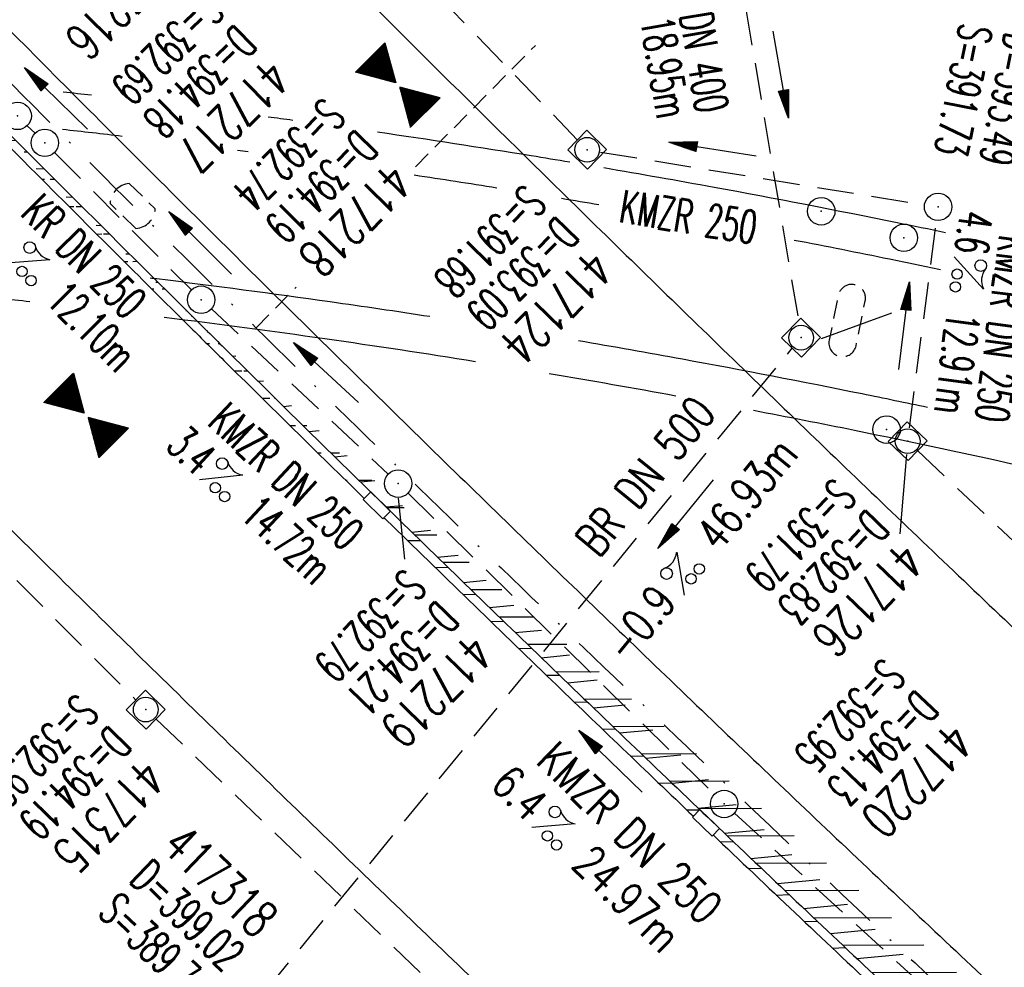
# Model space of a CAD drawing. Extents: x 448150 to 449332, y 437108 to 438384.
# Tile 20 of 46: x 448691 to 448745, y 437718 to 437770. Entities that reach past the tile are written whole.
import ezdxf
from ezdxf.enums import TextEntityAlignment as Align

# ---------------------------------------------------------------- set-up
doc = ezdxf.new("R2010")
doc.units = 0
doc.header["$LTSCALE"] = 2
doc.header["$MEASUREMENT"] = 0
for name, pattern in [('AUSGEZOGEN', [0]), ('GESTRICH-X2', [1.5, 1, -0.5]), ('GESTRICHELT', [0.75, 0.5, -0.25]), ('STRICHPT-X3', [3, 1.5, -0.75, 0, -0.75])]:
    doc.linetypes.add(name, pattern=pattern)
doc.layers.get('0').update_dxf_attribs({"linetype": 'AUSGEZOGEN'})
for name, color, linetype in [('ACHSE', 250, 'STRICHPT-X3'), ('BAUWOTOP', 250, 'AUSGEZOGEN'), ('BAUWUTOP', 250, 'GESTRICHELT'), ('FBR', 8, 'CONTINUOUS'), ('GEF', 7, 'CONTINUOUS'), ('HEKTOM', 250, 'GESTRICHELT'), ('KANAL', 7, 'GESTRICH-X2'), ('PFEIL', 7, 'CONTINUOUS'), ('SCHACHTNR', 6, 'CONTINUOUS'), ('SCHLITZRINNE', 8, 'AUSGEZOGEN'), ('SCHSYMBOL', 7, 'AUSGEZOGEN'), ('TEXTO', 4, 'CONTINUOUS'), ('TEXTU', 4, 'CONTINUOUS')]:
    doc.layers.add(name, color=color, linetype=linetype)
doc.styles.add('ROMANS', font='romans.shx', dxfattribs={"width": 0.8})
pattern_1 = [(0.19809, (448696.2442, 437758.0261), (-0.005186, 1.499991), [])]

# ---------------------------------------------------------------- blocks, each defined once
blk = doc.blocks.new('PROM')
blk.add_line((1.566, 1.817), (0.019, 0.015))
for centre, radius in [((0.317, 1.51), 0.317), ((0.943, 0.291), 0.283), ((1.645, 0.287), 0.283)]:
    blk.add_circle(centre, radius)
blk.add_arc((0.992, 2.682), 1.033, 239.1414, 303.3549)
blk = doc.blocks.new('PFEIL2')
at = {"color": 0}
for p, q in [((0.88, 0.002), (-2.401, -0.012)), ((0.881, -0.271), (0.879, 0.276)), ((0.879, 0.276), (2.429, 0.009)), ((0.911, 0.27), (0.879, 0.265)), ((0.965, 0.261), (0.879, 0.246)), ((1.019, 0.252), (0.879, 0.228)), ((1.073, 0.242), (0.879, 0.209)), ((1.127, 0.233), (0.879, 0.191)), ((1.181, 0.224), (0.879, 0.172)), ((1.235, 0.214), (0.879, 0.154)), ((1.289, 0.205), (0.879, 0.135)), ((1.343, 0.196), (0.879, 0.117)), ((1.397, 0.187), (0.879, 0.098)), ((1.451, 0.177), (0.879, 0.08)), ((1.505, 0.168), (0.879, 0.061)), ((1.559, 0.159), (0.88, 0.043)), ((1.613, 0.149), (0.88, 0.024)), ((1.668, 0.14), (0.88, 0.006)), ((1.722, 0.131), (0.88, -0.013)), ((1.776, 0.121), (0.88, -0.031)), ((1.83, 0.112), (0.88, -0.05)), ((1.884, 0.103), (0.88, -0.068)), ((1.938, 0.094), (0.88, -0.087)), ((1.992, 0.084), (0.88, -0.105)), ((2.046, 0.075), (0.88, -0.124)), ((2.1, 0.066), (0.88, -0.142)), ((2.154, 0.056), (0.88, -0.161)), ((2.208, 0.047), (0.88, -0.179)), ((2.262, 0.038), (0.881, -0.198)), ((2.316, 0.029), (0.881, -0.216)), ((2.37, 0.019), (0.881, -0.235)), ((2.424, 0.01), (0.881, -0.253)), ((2.429, 0.009), (0.881, -0.271))]:
    blk.add_line(p, q, dxfattribs=at)
blk = doc.blocks.new('GST')
at = {"color": 0}
blk.add_circle((0, 0), 0.75, dxfattribs=at)
blk.add_point((0, 0), dxfattribs=at)
blk = doc.blocks.new('10')
blk.add_blockref('GST', (0, 0))
blk = doc.blocks.new('20')
blk.add_lwpolyline([(-0.754, -0.751), (0.754, -0.751), (0.754, 0.75), (-0.754, 0.75)], close=True)
blk.add_circle((0, 0), 0.676)
blk.add_point((0, 0))
blk = doc.blocks.new('*X9')
at = {"color": 0}
for p, q in [((379.636, 182.407), (379.645, 182.415)), ((379.64, 182.401), (379.654, 182.415)), ((379.643, 182.395), (379.663, 182.415)), ((379.646, 182.39), (379.672, 182.415)), ((379.649, 182.384), (379.68, 182.415)), ((379.653, 182.379), (379.689, 182.415)), ((379.656, 182.373), (379.698, 182.415)), ((379.659, 182.367), (379.707, 182.415)), ((379.662, 182.362), (379.716, 182.415)), ((379.665, 182.356), (379.725, 182.415)), ((379.669, 182.351), (379.733, 182.415)), ((379.672, 182.345), (379.742, 182.415)), ((379.675, 182.339), (379.751, 182.415)), ((379.678, 182.334), (379.76, 182.415)), ((379.682, 182.328), (379.769, 182.415)), ((379.685, 182.323), (379.778, 182.415)), ((379.688, 182.317), (379.786, 182.415)), ((379.691, 182.311), (379.795, 182.415)), ((379.695, 182.306), (379.804, 182.415)), ((379.698, 182.3), (379.813, 182.415)), ((379.701, 182.295), (379.822, 182.415)), ((379.704, 182.289), (379.831, 182.415)), ((379.708, 182.283), (379.839, 182.415)), ((379.711, 182.278), (379.848, 182.415)), ((379.714, 182.272), (379.857, 182.415)), ((379.717, 182.267), (379.866, 182.415)), ((379.72, 182.261), (379.875, 182.415)), ((379.724, 182.255), (379.884, 182.415)), ((379.727, 182.25), (379.892, 182.415)), ((379.73, 182.244), (379.901, 182.415)), ((379.733, 182.239), (379.91, 182.415)), ((379.737, 182.233), (379.919, 182.415)), ((379.74, 182.227), (379.928, 182.415)), ((379.743, 182.222), (379.937, 182.415)), ((379.746, 182.216), (379.946, 182.415)), ((379.75, 182.21), (379.954, 182.415)), ((379.753, 182.205), (379.963, 182.415)), ((379.756, 182.199), (379.972, 182.415)), ((379.759, 182.194), (379.981, 182.415)), ((379.763, 182.188), (379.99, 182.415)), ((379.766, 182.182), (379.999, 182.415)), ((379.769, 182.177), (380.007, 182.415)), ((379.772, 182.171), (380.016, 182.415)), ((379.775, 182.166), (380.025, 182.415)), ((379.779, 182.16), (380.034, 182.415)), ((379.782, 182.154), (380.043, 182.415)), ((379.785, 182.149), (380.052, 182.415)), ((379.788, 182.143), (380.06, 182.415)), ((379.792, 182.138), (380.069, 182.415)), ((379.795, 182.132), (380.078, 182.415)), ((379.798, 182.126), (380.087, 182.415)), ((379.801, 182.121), (380.096, 182.415)), ((379.805, 182.115), (380.105, 182.415)), ((379.808, 182.11), (380.113, 182.415)), ((379.811, 182.104), (380.122, 182.415)), ((379.814, 182.098), (380.131, 182.415)), ((379.818, 182.093), (380.14, 182.415)), ((379.821, 182.087), (380.149, 182.415)), ((379.824, 182.082), (380.158, 182.415)), ((379.827, 182.076), (380.166, 182.415)), ((379.83, 182.07), (380.175, 182.415)), ((379.834, 182.065), (380.184, 182.415)), ((379.837, 182.059), (380.193, 182.415)), ((379.84, 182.054), (380.202, 182.415)), ((379.843, 182.048), (380.211, 182.415)), ((379.847, 182.042), (380.22, 182.415)), ((379.85, 182.037), (380.228, 182.415)), ((379.853, 182.031), (380.237, 182.415)), ((379.856, 182.026), (380.246, 182.415)), ((379.86, 182.02), (380.255, 182.415)), ((379.863, 182.014), (380.264, 182.415)), ((379.866, 182.009), (380.273, 182.415)), ((379.869, 182.003), (380.281, 182.415)), ((379.873, 181.998), (380.29, 182.415)), ((379.876, 181.992), (380.299, 182.415)), ((379.879, 181.986), (380.308, 182.415)), ((379.882, 181.981), (380.317, 182.415)), ((379.885, 181.975), (380.326, 182.415)), ((379.889, 181.97), (380.334, 182.415)), ((379.892, 181.964), (380.343, 182.415)), ((379.895, 181.958), (380.352, 182.415)), ((379.898, 181.953), (380.361, 182.415)), ((379.902, 181.947), (380.37, 182.415)), ((379.905, 181.942), (380.379, 182.415)), ((379.908, 181.936), (380.387, 182.415)), ((379.911, 181.93), (380.396, 182.415)), ((379.915, 181.925), (380.405, 182.415)), ((379.918, 181.919), (380.414, 182.415)), ((379.921, 181.914), (380.423, 182.415)), ((379.924, 181.908), (380.432, 182.415)), ((379.928, 181.902), (380.44, 182.415)), ((379.931, 181.897), (380.449, 182.415)), ((379.934, 181.891), (380.458, 182.415)), ((379.937, 181.885), (380.467, 182.415)), ((379.94, 181.88), (380.476, 182.415)), ((379.944, 181.874), (380.485, 182.415)), ((379.947, 181.869), (380.494, 182.415)), ((379.95, 181.863), (380.502, 182.415)), ((379.953, 181.857), (380.511, 182.415)), ((379.957, 181.852), (380.52, 182.415)), ((379.96, 181.846), (380.529, 182.415)), ((379.963, 181.841), (380.538, 182.415)), ((379.966, 181.835), (380.547, 182.415)), ((379.97, 181.829), (380.555, 182.415)), ((379.973, 181.824), (380.564, 182.415)), ((379.976, 181.818), (380.573, 182.415)), ((379.979, 181.813), (380.582, 182.415)), ((379.983, 181.807), (380.591, 182.415)), ((379.986, 181.801), (380.6, 182.415)), ((379.989, 181.796), (380.608, 182.415)), ((379.992, 181.79), (380.617, 182.415)), ((379.995, 181.785), (380.626, 182.415)), ((379.999, 181.779), (380.635, 182.415)), ((380.002, 181.773), (380.644, 182.415)), ((380.005, 181.768), (380.653, 182.415)), ((380.008, 181.762), (380.661, 182.415)), ((380.012, 181.757), (380.67, 182.415)), ((380.015, 181.751), (380.679, 182.415)), ((380.018, 181.745), (380.688, 182.415)), ((380.021, 181.74), (380.697, 182.415)), ((380.025, 181.734), (380.706, 182.415)), ((380.028, 181.729), (380.714, 182.415)), ((380.031, 181.723), (380.723, 182.415)), ((380.034, 181.717), (380.732, 182.415)), ((380.038, 181.712), (380.741, 182.415)), ((380.041, 181.706), (380.75, 182.415)), ((380.044, 181.701), (380.759, 182.415)), ((380.047, 181.695), (380.768, 182.415)), ((380.05, 181.689), (380.776, 182.415)), ((380.054, 181.684), (380.785, 182.415)), ((380.057, 181.678), (380.794, 182.415)), ((380.06, 181.673), (380.803, 182.415)), ((380.063, 181.667), (380.812, 182.415)), ((380.067, 181.661), (380.821, 182.415)), ((380.07, 181.656), (380.829, 182.415)), ((380.073, 181.65), (380.838, 182.415)), ((380.076, 181.645), (380.847, 182.415)), ((380.08, 181.639), (380.856, 182.415)), ((380.083, 181.633), (380.865, 182.415)), ((380.086, 181.628), (380.874, 182.415)), ((380.089, 181.622), (380.882, 182.415)), ((380.093, 181.617), (380.891, 182.415)), ((380.096, 181.611), (380.9, 182.415)), ((380.099, 181.605), (380.909, 182.415)), ((380.102, 181.6), (380.918, 182.415)), ((380.105, 181.594), (380.927, 182.415)), ((380.109, 181.588), (380.935, 182.415)), ((380.112, 181.583), (380.944, 182.415)), ((380.115, 181.577), (380.953, 182.415)), ((380.118, 181.572), (380.962, 182.415)), ((380.122, 181.566), (380.971, 182.415)), ((380.125, 181.56), (380.98, 182.415)), ((380.128, 181.555), (380.988, 182.415)), ((380.131, 181.549), (380.997, 182.415)), ((380.135, 181.544), (381.006, 182.415)), ((380.138, 181.538), (381.015, 182.415)), ((380.141, 181.532), (381.024, 182.415)), ((380.144, 181.527), (381.033, 182.415)), ((380.148, 181.521), (381.042, 182.415)), ((380.151, 181.516), (381.05, 182.415)), ((380.154, 181.51), (381.059, 182.415)), ((380.157, 181.504), (381.068, 182.415)), ((380.16, 181.499), (381.077, 182.415)), ((380.164, 181.493), (381.086, 182.415)), ((380.167, 181.488), (381.095, 182.415)), ((380.17, 181.482), (381.103, 182.415)), ((380.173, 181.476), (381.112, 182.415)), ((380.177, 181.471), (381.121, 182.415)), ((380.18, 181.465), (381.13, 182.415)), ((380.183, 181.46), (381.139, 182.415)), ((380.186, 181.454), (381.148, 182.415)), ((380.19, 181.448), (381.156, 182.415)), ((380.193, 181.443), (381.165, 182.415)), ((380.196, 181.437), (381.174, 182.415)), ((380.199, 181.432), (381.183, 182.415)), ((380.203, 181.426), (381.192, 182.415)), ((380.206, 181.42), (381.201, 182.415)), ((380.209, 181.415), (381.209, 182.415)), ((380.212, 181.409), (381.218, 182.415)), ((380.215, 181.404), (381.227, 182.415)), ((380.219, 181.398), (381.236, 182.415)), ((380.222, 181.392), (381.245, 182.415)), ((380.225, 181.387), (381.254, 182.415)), ((380.228, 181.381), (381.262, 182.415)), ((380.232, 181.376), (381.271, 182.415)), ((380.235, 181.37), (381.28, 182.415)), ((380.238, 181.364), (381.289, 182.415)), ((380.241, 181.359), (381.298, 182.415)), ((380.245, 181.353), (381.307, 182.415)), ((380.248, 181.348), (381.316, 182.415)), ((380.251, 181.342), (381.324, 182.415)), ((380.254, 181.336), (381.333, 182.415)), ((380.258, 181.331), (381.342, 182.415)), ((380.261, 181.325), (381.351, 182.415)), ((380.27, 181.308), (381.344, 182.382)), ((380.274, 181.303), (381.332, 182.361)), ((380.277, 181.297), (381.32, 182.34)), ((380.28, 181.292), (381.308, 182.32)), ((380.283, 181.286), (381.296, 182.299)), ((380.287, 181.28), (381.284, 182.278)), ((380.29, 181.275), (381.272, 182.257)), ((380.293, 181.269), (381.26, 182.236)), ((380.296, 181.263), (381.248, 182.215)), ((380.3, 181.258), (381.236, 182.194)), ((380.303, 181.252), (381.224, 182.173)), ((380.306, 181.247), (381.212, 182.152)), ((380.309, 181.241), (381.2, 182.131)), ((380.313, 181.235), (381.187, 182.11)), ((380.316, 181.23), (381.175, 182.089)), ((380.319, 181.224), (381.163, 182.069)), ((380.322, 181.219), (381.151, 182.048)), ((380.325, 181.213), (381.139, 182.027)), ((380.329, 181.207), (381.127, 182.006)), ((380.332, 181.202), (381.115, 181.985)), ((380.335, 181.196), (381.103, 181.964)), ((380.338, 181.191), (381.091, 181.943)), ((380.342, 181.185), (381.079, 181.922)), ((380.345, 181.179), (381.067, 181.901)), ((380.348, 181.174), (381.055, 181.88)), ((380.351, 181.168), (381.043, 181.859)), ((380.355, 181.163), (381.031, 181.839)), ((380.358, 181.157), (381.018, 181.818)), ((380.361, 181.151), (381.006, 181.797)), ((380.364, 181.146), (380.994, 181.776)), ((380.368, 181.14), (380.982, 181.755)), ((380.371, 181.135), (380.97, 181.734)), ((380.374, 181.129), (380.958, 181.713)), ((380.377, 181.123), (380.946, 181.692)), ((380.38, 181.118), (380.934, 181.671)), ((380.384, 181.112), (380.922, 181.65)), ((380.387, 181.107), (380.91, 181.629)), ((380.39, 181.101), (380.898, 181.608)), ((380.393, 181.095), (380.886, 181.588)), ((380.397, 181.09), (380.874, 181.567)), ((380.4, 181.084), (380.861, 181.546)), ((380.403, 181.079), (380.849, 181.525)), ((380.406, 181.073), (380.837, 181.504)), ((380.41, 181.067), (380.825, 181.483)), ((380.413, 181.062), (380.813, 181.462)), ((380.416, 181.056), (380.801, 181.441)), ((380.419, 181.051), (380.789, 181.42)), ((380.423, 181.045), (380.777, 181.399)), ((380.426, 181.039), (380.765, 181.378)), ((380.429, 181.034), (380.753, 181.358)), ((380.432, 181.028), (380.741, 181.337)), ((380.435, 181.023), (380.729, 181.316)), ((380.439, 181.017), (380.717, 181.295)), ((380.442, 181.011), (380.705, 181.274)), ((380.445, 181.006), (380.692, 181.253)), ((380.448, 181), (380.68, 181.232)), ((380.452, 180.995), (380.668, 181.211)), ((380.455, 180.989), (380.656, 181.19)), ((380.458, 180.983), (380.644, 181.169)), ((380.461, 180.978), (380.632, 181.148)), ((380.465, 180.972), (380.62, 181.127)), ((380.468, 180.966), (380.608, 181.107)), ((380.471, 180.961), (380.596, 181.086)), ((380.474, 180.955), (380.584, 181.065)), ((380.478, 180.95), (380.572, 181.044)), ((380.481, 180.944), (380.56, 181.023)), ((380.484, 180.938), (380.548, 181.002)), ((380.487, 180.933), (380.535, 180.981)), ((380.49, 180.927), (380.523, 180.96)), ((380.494, 180.922), (380.511, 180.939)), ((379.967, 179.75), (380.64, 180.422)), ((379.979, 179.77), (380.636, 180.428)), ((379.991, 179.791), (380.633, 180.434)), ((380.003, 179.812), (380.63, 180.439)), ((380.015, 179.833), (380.627, 180.445)), ((380.027, 179.854), (380.623, 180.45)), ((380.039, 179.875), (380.62, 180.456)), ((380.051, 179.896), (380.617, 180.462)), ((380.063, 179.917), (380.614, 180.467)), ((380.075, 179.938), (380.61, 180.473)), ((380.088, 179.959), (380.607, 180.478)), ((380.1, 179.98), (380.604, 180.484)), ((380.112, 180), (380.601, 180.49)), ((380.124, 180.021), (380.598, 180.495)), ((380.136, 180.042), (380.594, 180.501)), ((380.148, 180.063), (380.591, 180.506)), ((380.16, 180.084), (380.588, 180.512)), ((380.172, 180.105), (380.585, 180.518)), ((380.184, 180.126), (380.581, 180.523)), ((380.196, 180.147), (380.578, 180.529)), ((380.208, 180.168), (380.575, 180.534)), ((380.22, 180.189), (380.572, 180.54)), ((380.232, 180.21), (380.568, 180.546)), ((380.245, 180.231), (380.565, 180.551)), ((380.257, 180.251), (380.562, 180.557)), ((380.269, 180.272), (380.559, 180.562)), ((380.281, 180.293), (380.555, 180.568)), ((380.293, 180.314), (380.552, 180.574)), ((380.305, 180.335), (380.549, 180.579)), ((380.317, 180.356), (380.546, 180.585)), ((380.329, 180.377), (380.543, 180.59)), ((380.341, 180.398), (380.539, 180.596)), ((380.353, 180.419), (380.536, 180.602)), ((380.365, 180.44), (380.533, 180.607)), ((380.377, 180.461), (380.53, 180.613)), ((380.389, 180.481), (380.526, 180.618)), ((380.401, 180.502), (380.523, 180.624)), ((380.414, 180.523), (380.52, 180.63)), ((380.426, 180.544), (380.517, 180.635)), ((380.438, 180.565), (380.513, 180.641)), ((380.45, 180.586), (380.51, 180.646)), ((380.462, 180.607), (380.507, 180.652)), ((380.474, 180.628), (380.504, 180.658)), ((380.486, 180.649), (380.5, 180.663)), ((379.629, 179.164), (380.73, 180.265)), ((379.641, 179.185), (380.727, 180.271)), ((379.642, 179.169), (380.733, 180.26)), ((379.651, 179.169), (380.737, 180.254)), ((379.653, 179.206), (380.724, 180.277)), ((379.66, 179.169), (380.74, 180.249)), ((379.665, 179.227), (380.72, 180.282)), ((379.669, 179.169), (380.743, 180.243)), ((379.677, 179.248), (380.717, 180.288)), ((379.678, 179.169), (380.746, 180.237)), ((379.686, 179.169), (380.75, 180.232)), ((379.689, 179.269), (380.714, 180.293)), ((379.695, 179.169), (380.753, 180.226)), ((379.701, 179.289), (380.711, 180.299)), ((379.704, 179.169), (380.756, 180.221)), ((379.713, 179.31), (380.708, 180.305)), ((379.713, 179.169), (380.759, 180.215)), ((379.722, 179.169), (380.763, 180.209)), ((379.725, 179.331), (380.704, 180.31)), ((379.731, 179.169), (380.766, 180.204)), ((379.737, 179.352), (380.701, 180.316)), ((379.739, 179.169), (380.769, 180.198)), ((379.748, 179.169), (380.772, 180.193)), ((379.749, 179.373), (380.698, 180.321)), ((379.757, 179.169), (380.775, 180.187)), ((379.762, 179.394), (380.695, 180.327)), ((379.766, 179.169), (380.779, 180.181)), ((379.774, 179.415), (380.691, 180.333)), ((379.775, 179.169), (380.782, 180.176)), ((379.784, 179.169), (380.785, 180.17)), ((379.786, 179.436), (380.688, 180.338)), ((379.792, 179.169), (380.788, 180.165)), ((379.798, 179.457), (380.685, 180.344)), ((379.801, 179.169), (380.792, 180.159)), ((379.81, 179.478), (380.682, 180.349)), ((379.81, 179.169), (380.795, 180.153)), ((379.819, 179.169), (380.798, 180.148)), ((379.822, 179.499), (380.678, 180.355)), ((379.828, 179.169), (380.801, 180.142)), ((379.834, 179.519), (380.675, 180.361)), ((379.837, 179.169), (380.805, 180.137)), ((379.845, 179.169), (380.808, 180.131)), ((379.846, 179.54), (380.672, 180.366)), ((379.854, 179.169), (380.811, 180.125)), ((379.858, 179.561), (380.669, 180.372)), ((379.863, 179.169), (380.814, 180.12)), ((379.87, 179.582), (380.665, 180.378)), ((379.872, 179.169), (380.818, 180.114)), ((379.881, 179.169), (380.821, 180.109)), ((379.882, 179.603), (380.662, 180.383)), ((379.89, 179.169), (380.824, 180.103)), ((379.894, 179.624), (380.659, 180.389)), ((379.899, 179.169), (380.827, 180.097)), ((379.906, 179.645), (380.656, 180.394)), ((379.907, 179.169), (380.83, 180.092)), ((379.916, 179.169), (380.834, 180.086)), ((379.919, 179.666), (380.653, 180.4)), ((379.925, 179.169), (380.837, 180.081)), ((379.931, 179.687), (380.649, 180.406)), ((379.934, 179.169), (380.84, 180.075)), ((379.943, 179.708), (380.646, 180.411)), ((379.943, 179.169), (380.843, 180.069)), ((379.952, 179.169), (380.847, 180.064)), ((379.955, 179.729), (380.643, 180.417)), ((379.96, 179.169), (380.85, 180.058)), ((379.969, 179.169), (380.853, 180.052)), ((379.978, 179.169), (380.856, 180.047)), ((379.987, 179.169), (380.86, 180.041)), ((379.996, 179.169), (380.863, 180.036)), ((380.005, 179.169), (380.866, 180.03)), ((380.013, 179.169), (380.869, 180.024)), ((380.022, 179.169), (380.873, 180.019)), ((380.031, 179.169), (380.876, 180.013)), ((380.04, 179.169), (380.879, 180.008)), ((380.049, 179.169), (380.882, 180.002)), ((380.058, 179.169), (380.885, 179.996)), ((380.066, 179.169), (380.889, 179.991)), ((380.075, 179.169), (380.892, 179.985)), ((380.084, 179.169), (380.895, 179.98)), ((380.093, 179.169), (380.898, 179.974)), ((380.102, 179.169), (380.902, 179.968)), ((380.111, 179.169), (380.905, 179.963)), ((380.119, 179.169), (380.908, 179.957)), ((380.128, 179.169), (380.911, 179.952)), ((380.137, 179.169), (380.915, 179.946)), ((380.146, 179.169), (380.918, 179.94)), ((380.155, 179.169), (380.921, 179.935)), ((380.164, 179.169), (380.924, 179.929)), ((380.173, 179.169), (380.928, 179.924)), ((380.181, 179.169), (380.931, 179.918)), ((380.19, 179.169), (380.934, 179.912)), ((380.199, 179.169), (380.937, 179.907)), ((380.208, 179.169), (380.94, 179.901)), ((380.217, 179.169), (380.944, 179.896)), ((380.226, 179.169), (380.947, 179.89)), ((380.234, 179.169), (380.95, 179.884)), ((380.243, 179.169), (380.953, 179.879)), ((380.252, 179.169), (380.957, 179.873)), ((380.261, 179.169), (380.96, 179.868)), ((380.27, 179.169), (380.963, 179.862)), ((380.279, 179.169), (380.966, 179.856)), ((380.287, 179.169), (380.97, 179.851)), ((380.296, 179.169), (380.973, 179.845)), ((380.305, 179.169), (380.976, 179.84)), ((380.314, 179.169), (380.979, 179.834)), ((380.323, 179.169), (380.983, 179.828)), ((380.332, 179.169), (380.986, 179.823)), ((380.34, 179.169), (380.989, 179.817)), ((380.349, 179.169), (380.992, 179.812)), ((380.358, 179.169), (380.995, 179.806)), ((380.367, 179.169), (380.999, 179.8)), ((380.376, 179.169), (381.002, 179.795)), ((380.385, 179.169), (381.005, 179.789)), ((380.394, 179.169), (381.008, 179.784)), ((380.402, 179.169), (381.012, 179.778)), ((380.411, 179.169), (381.015, 179.772)), ((380.42, 179.169), (381.018, 179.767)), ((380.429, 179.169), (381.021, 179.761)), ((380.438, 179.169), (381.025, 179.756)), ((380.447, 179.169), (381.028, 179.75)), ((380.455, 179.169), (381.031, 179.744)), ((380.464, 179.169), (381.034, 179.739)), ((380.473, 179.169), (381.038, 179.733)), ((380.482, 179.169), (381.041, 179.727)), ((380.491, 179.169), (381.044, 179.722)), ((380.5, 179.169), (381.047, 179.716)), ((380.508, 179.169), (381.05, 179.711)), ((380.517, 179.169), (381.054, 179.705)), ((380.526, 179.169), (381.057, 179.699)), ((380.535, 179.169), (381.06, 179.694)), ((380.544, 179.169), (381.063, 179.688)), ((380.553, 179.169), (381.067, 179.683)), ((380.561, 179.169), (381.07, 179.677)), ((380.57, 179.169), (381.073, 179.671)), ((380.579, 179.169), (381.076, 179.666)), ((380.588, 179.169), (381.08, 179.66)), ((380.597, 179.169), (381.083, 179.655)), ((380.606, 179.169), (381.086, 179.649)), ((380.614, 179.169), (381.089, 179.643)), ((380.623, 179.169), (381.093, 179.638)), ((380.632, 179.169), (381.096, 179.632)), ((380.641, 179.169), (381.099, 179.627)), ((380.65, 179.169), (381.102, 179.621)), ((380.659, 179.169), (381.105, 179.615)), ((380.668, 179.169), (381.109, 179.61)), ((380.676, 179.169), (381.112, 179.604)), ((380.685, 179.169), (381.115, 179.599)), ((380.694, 179.169), (381.118, 179.593)), ((380.703, 179.169), (381.122, 179.587)), ((380.712, 179.169), (381.125, 179.582)), ((380.721, 179.169), (381.128, 179.576)), ((380.729, 179.169), (381.131, 179.571)), ((380.738, 179.169), (381.135, 179.565)), ((380.747, 179.169), (381.138, 179.559)), ((380.756, 179.169), (381.141, 179.554)), ((380.765, 179.169), (381.144, 179.548)), ((380.774, 179.169), (381.148, 179.543)), ((380.782, 179.169), (381.151, 179.537)), ((380.791, 179.169), (381.154, 179.531)), ((380.8, 179.169), (381.157, 179.526)), ((380.809, 179.169), (381.16, 179.52)), ((380.818, 179.169), (381.164, 179.515)), ((380.827, 179.169), (381.167, 179.509)), ((380.835, 179.169), (381.17, 179.503)), ((380.844, 179.169), (381.173, 179.498)), ((380.853, 179.169), (381.177, 179.492)), ((380.862, 179.169), (381.18, 179.487)), ((380.871, 179.169), (381.183, 179.481)), ((380.88, 179.169), (381.186, 179.475)), ((380.888, 179.169), (381.19, 179.47)), ((380.897, 179.169), (381.193, 179.464)), ((380.906, 179.169), (381.196, 179.459)), ((380.915, 179.169), (381.199, 179.453)), ((380.924, 179.169), (381.203, 179.447)), ((380.933, 179.169), (381.206, 179.442)), ((380.942, 179.169), (381.209, 179.436)), ((380.95, 179.169), (381.212, 179.43)), ((380.959, 179.169), (381.215, 179.425)), ((380.968, 179.169), (381.219, 179.419)), ((380.977, 179.169), (381.222, 179.414)), ((380.986, 179.169), (381.225, 179.408)), ((380.995, 179.169), (381.228, 179.402)), ((381.003, 179.169), (381.232, 179.397)), ((381.012, 179.169), (381.235, 179.391)), ((381.021, 179.169), (381.238, 179.386)), ((381.03, 179.169), (381.241, 179.38)), ((381.039, 179.169), (381.245, 179.374)), ((381.048, 179.169), (381.248, 179.369)), ((381.056, 179.169), (381.251, 179.363)), ((381.065, 179.169), (381.254, 179.358)), ((381.074, 179.169), (381.258, 179.352)), ((381.083, 179.169), (381.261, 179.346)), ((381.092, 179.169), (381.264, 179.341)), ((381.101, 179.169), (381.267, 179.335)), ((381.109, 179.169), (381.27, 179.33)), ((381.118, 179.169), (381.274, 179.324)), ((381.127, 179.169), (381.277, 179.318)), ((381.136, 179.169), (381.28, 179.313)), ((381.145, 179.169), (381.283, 179.307)), ((381.154, 179.169), (381.287, 179.302)), ((381.162, 179.169), (381.29, 179.296)), ((381.171, 179.169), (381.293, 179.29)), ((381.18, 179.169), (381.296, 179.285)), ((381.189, 179.169), (381.3, 179.279)), ((381.198, 179.169), (381.303, 179.274)), ((381.207, 179.169), (381.306, 179.268)), ((381.216, 179.169), (381.309, 179.262)), ((381.224, 179.169), (381.313, 179.257)), ((381.233, 179.169), (381.316, 179.251)), ((381.242, 179.169), (381.319, 179.246)), ((381.251, 179.169), (381.322, 179.24)), ((381.26, 179.169), (381.325, 179.234)), ((381.269, 179.169), (381.329, 179.229)), ((381.277, 179.169), (381.332, 179.223)), ((381.286, 179.169), (381.335, 179.218)), ((381.295, 179.169), (381.338, 179.212)), ((381.304, 179.169), (381.342, 179.206)), ((381.313, 179.169), (381.345, 179.201)), ((381.322, 179.169), (381.348, 179.195)), ((381.33, 179.169), (381.351, 179.19)), ((381.339, 179.169), (381.355, 179.184)), ((381.348, 179.169), (381.358, 179.178))]:
    blk.add_line(p, q, dxfattribs=at)
blk = doc.blocks.new('TIEFP')
at = {"color": 0}
for points in [[(0.005, 0.151), (-1.131, 2.118), (1.141, 2.118)], [(0.005, -0.172), (-1.131, -2.139), (1.141, -2.139)]]:
    blk.add_lwpolyline(points, close=True, dxfattribs=at)
at = {"color": 0, "xscale": 1.311372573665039, "yscale": 1.311372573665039, "zscale": 1.311372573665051}
blk.add_blockref('*X9', (-498.969, -237.096), dxfattribs=at)

msp = doc.modelspace()

# ---------------------------------------------------------------- hatches: boundary and pattern name
at = {"layer": 'SCHLITZRINNE'}
h = msp.add_hatch(dxfattribs=at)
h.set_pattern_fill('_USER', color=256, scale=1.5, angle=45, style=0, pattern_type=0)
h.set_pattern_definition([(358.2745, (448649.3639, 437806.4096), (0.045166, 1.49932), [])])
edge = h.paths.add_edge_path()
edge.add_arc((450116.766, 439181.451), 2010.976, 224.721288, 224.967587)
edge.add_arc((450103.943, 439168.643), 1992.851, 224.967587, 225.253931)
edge.add_arc((450116.766, 439181.451), 2011.476, 224.721288, 224.806037)
edge.add_arc((450115.823, 439180.198), 2009.927, 222.955101, 223.176628)
edge.add_arc((450111.741, 439176.368), 2004.329, 223.176628, 223.534855)
edge.add_arc((450104.444, 439169.436), 1994.265, 223.534855, 223.893985)
edge.add_arc((450103.987, 439168.996), 1993.631, 223.893985, 224.25291)
edge.add_arc((450116.356, 439181.046), 2010.899, 224.252911, 224.610291)
edge.add_arc((450116.766, 439181.451), 2011.476, 224.610291, 224.721288)
edge.add_arc((450110.131, 439174.886), 2001.645, 217.646692, 217.805031)
edge.add_arc((450106.011, 439171.69), 1996.431, 217.805031, 218.163888)
edge.add_arc((450104.62, 439170.597), 1994.662, 218.163888, 218.52344)
edge.add_arc((450102.361, 439168.798), 1991.774, 218.52344, 218.883253)
edge.add_arc((450113.08, 439177.442), 2005.544, 218.883253, 219.240385)
edge.add_arc((450118.779, 439182.096), 2012.902, 219.240385, 219.596863)
edge.add_arc((450119.441, 439182.644), 2013.761, 219.596863, 219.953466)
edge.add_arc((450109.131, 439174.008), 2000.312, 219.953466, 220.311265)
edge.add_arc((450102.119, 439168.058), 1991.116, 220.311265, 220.670649)
edge.add_arc((450113.581, 439177.907), 2006.229, 220.670648, 221.028676)
edge.add_arc((450111.635, 439176.213), 2003.648, 221.028676, 221.386868)
edge.add_arc((450104.985, 439170.354), 1994.786, 221.386868, 221.745856)
edge.add_arc((450107.893, 439172.948), 1998.682, 221.745856, 222.104414)
edge.add_arc((450110.123, 439174.964), 2001.688, 222.104414, 222.462704)
edge.add_arc((450114.233, 439178.725), 2007.259, 222.462704, 222.819762)
edge.add_arc((450115.823, 439180.198), 2009.427, 222.819762, 223.176628)
edge.add_arc((450111.741, 439176.368), 2003.829, 223.176628, 223.534855)
edge.add_arc((450104.444, 439169.436), 1993.765, 223.534855, 223.893985)
edge.add_arc((450103.987, 439168.996), 1993.131, 223.893985, 224.25291)
edge.add_arc((450116.356, 439181.046), 2010.399, 224.252911, 224.610291)
edge.add_arc((450116.766, 439181.451), 2010.976, 224.610291, 224.721288)
h = msp.add_hatch(dxfattribs=at)
h.set_pattern_fill('_USER', color=256, scale=1.5, angle=45, style=0, pattern_type=0)
h.set_pattern_definition(pattern_1)
edge = h.paths.add_edge_path()
edge.add_arc((450103.943, 439168.643), 1992.851, 225.253931, 225.326505)
edge.add_arc((450104.379, 439169.084), 1993.471, 225.326505, 225.685513)
edge.add_arc((450114.112, 439179.052), 2007.404, 225.685514, 226.043274)
edge.add_arc((450116.374, 439181.397), 2010.661, 226.043274, 226.400342)
edge.add_arc((450108.345, 439172.967), 1999.019, 226.400342, 226.758448)
edge.add_arc((450107.359, 439171.918), 1997.58, 226.758448, 227.116898)
edge.add_arc((450114.22, 439179.306), 2007.663, 227.116898, 227.474446)
edge.add_arc((450112.044, 439176.933), 2004.443, 227.474446, 227.83238)
edge.add_arc((450107.824, 439172.273), 1998.156, 227.83238, 228.190877)
edge.add_arc((450107.663, 439172.094), 1997.915, 228.190877, 228.549748)
edge.add_arc((450107.034, 439171.381), 1996.965, 228.549748, 228.908704)
edge.add_arc((450111.572, 439176.585), 2003.869, 228.908704, 229.265964)
edge.add_arc((450119.093, 439185.318), 2015.394, 229.265964, 229.6222)
edge.add_arc((450115.134, 439180.663), 2009.284, 229.6222, 229.979919)
edge.add_arc((450101.808, 439164.793), 1988.56, 229.979919, 230.339497)
edge.add_arc((450135.905, 439205.921), 2041.985, 230.339497, 230.699144)
edge.add_arc((450015.788, 439059.171), 1852.343, 230.699144, 231.076753)
edge.add_arc((450440.038, 439584.513), 2527.6, 231.076753, 231.41321)
edge.add_arc((449605.176, 438538.206), 1189.037, 231.413211, 231.903765)
edge.add_arc((451876.599, 441435.451), 4870.53, 231.903765, 232.054115)
edge.add_arc((449764.385, 438726.671), 1435.572, 232.054115, 232.331051)
edge.add_arc((663048.573, 714993.472), 350453.466, 232.33105148, 232.33182369)
edge.add_arc((452105.708, 441751.773), 5260.885, 232.331837, 232.33814)
edge.add_arc((1083717.784, 1260087.558), 1038995.508, 232.338139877, 232.338829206)
edge.add_arc((362297.748, 325361.769), 141749.668, 52.33595822, 52.34101086, ccw=False)
edge.add_arc((130991.073, 25697.409), 520301.522, 52.33458173, 52.33595822, ccw=False)
edge.add_arc((597397.743, 629905.021), 242982.187, 232.33379622, 232.33674373)
edge.add_arc((1091510.304, 1270060.009), 1051651.236, 232.336743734, 232.337424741)
edge.add_arc((63904.407, -61307.138), 630166.935, 52.33651599, 52.337652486, ccw=False)
edge.add_line((448950.678, 437541.271), (448965.933, 437529.496))
edge.add_arc((450103.943, 439168.643), 1993.351, 225.253931, 225.326505)
edge.add_arc((450104.379, 439169.084), 1993.971, 225.326505, 225.635808)
h = msp.add_hatch(dxfattribs=at)
h.set_pattern_fill('_USER', color=256, scale=1.5, angle=45, style=0, pattern_type=0)
h.set_pattern_definition([(5.43336, (448830.8072, 437635.437), (-0.142032, 1.4932605), [])])
edge = h.paths.add_edge_path()
edge.add_arc((450115.134, 439180.663), 2009.784, 229.702843, 229.979919)
edge.add_arc((450101.808, 439164.793), 1989.06, 229.979919, 230.339497)
edge.add_arc((450135.905, 439205.921), 2042.485, 230.339497, 230.699144)
edge.add_arc((450015.788, 439059.171), 1852.843, 230.699144, 231.076753)
edge.add_arc((450440.038, 439584.513), 2528.1, 231.076753, 231.211419)
edge.add_arc((450103.943, 439168.643), 1992.851, 225.253931, 225.326505)
edge.add_arc((450104.379, 439169.084), 1993.471, 225.326505, 225.685513)
edge.add_arc((450114.112, 439179.052), 2007.404, 225.685514, 226.043274)
edge.add_arc((450116.374, 439181.397), 2010.661, 226.043274, 226.400342)
edge.add_arc((450108.345, 439172.967), 1999.019, 226.400342, 226.758448)
edge.add_arc((450107.359, 439171.918), 1997.58, 226.758448, 227.116898)
edge.add_arc((450114.22, 439179.306), 2007.663, 227.116898, 227.474446)
edge.add_arc((450112.044, 439176.933), 2004.443, 227.474446, 227.83238)
edge.add_arc((450107.824, 439172.273), 1998.156, 227.83238, 228.190877)
edge.add_arc((450107.663, 439172.094), 1997.915, 228.190877, 228.549748)
edge.add_arc((450107.034, 439171.381), 1996.965, 228.549748, 228.908704)
edge.add_arc((450111.572, 439176.585), 2003.869, 228.908704, 229.265964)
edge.add_arc((450119.093, 439185.318), 2015.394, 229.265964, 229.6222)
edge.add_arc((450115.134, 439180.663), 2009.284, 229.6222, 229.979919)
edge.add_arc((450101.808, 439164.793), 1988.56, 229.979919, 230.339497)
edge.add_arc((450135.905, 439205.921), 2041.985, 230.339497, 230.699144)
edge.add_arc((450015.788, 439059.171), 1852.343, 230.699144, 231.076753)
edge.add_arc((450440.038, 439584.513), 2527.6, 231.076753, 231.41321)
edge.add_arc((449605.176, 438538.206), 1189.037, 231.413211, 231.903765)
edge.add_arc((451876.599, 441435.451), 4870.53, 231.903765, 232.054115)
edge.add_arc((449764.385, 438726.671), 1435.572, 232.054115, 232.331051)
edge.add_arc((663048.573, 714993.472), 350453.466, 232.33105148, 232.33182369)
edge.add_arc((452105.708, 441751.773), 5260.885, 232.331837, 232.33814)
edge.add_arc((1083717.784, 1260087.558), 1038995.508, 232.338139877, 232.338829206)
edge.add_arc((362297.748, 325361.769), 141749.668, 52.33595822, 52.34101086, ccw=False)
edge.add_arc((130991.073, 25697.409), 520301.522, 52.33458173, 52.33595822, ccw=False)
edge.add_arc((597397.743, 629905.021), 242982.187, 232.33379622, 232.33674373)
edge.add_arc((1091510.304, 1270060.009), 1051651.236, 232.336743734, 232.337424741)
edge.add_arc((63904.407, -61307.138), 630166.935, 52.33651599, 52.337652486, ccw=False)
edge.add_line((448950.678, 437541.271), (448965.933, 437529.496))
h = msp.add_hatch(dxfattribs=at)
h.set_pattern_fill('_USER', color=256, scale=1.5, angle=45, style=0, pattern_type=0)
h.set_pattern_definition(pattern_1)
edge = h.paths.add_edge_path()
edge.add_arc((450253.231, 439317.62), 2204.257, 224.856496, 224.964991)
edge.add_arc((450103.943, 439168.643), 1993.351, 224.967587, 225.253931)
edge.add_arc((450116.766, 439181.451), 2010.976, 224.721288, 224.967587)
edge.add_arc((450103.943, 439168.643), 1992.851, 224.967587, 225.253931)

# ---------------------------------------------------------------- linework, layer by layer
at = {"layer": 'ACHSE'}
for points in [[(448932.11, 437558.129, 0.000003), (448942.005, 437550.492, -0.000005), (448951.9, 437542.854, -0.000002), (448981.585, 437519.941, 0.000001), (449011.271, 437497.027, 0), (449049.136, 437467.8, 0), (449090.432, 437435.925, 0.000002), (449130.013, 437405.374, -0.000003), (449169.594, 437374.823, -0.000001), (449183.702, 437363.933, 0.000004)], [(448892.529, 437588.68, 0.000003), (448902.425, 437581.042, -0.000022)], [(448634.919, 437824.954, 0.001558), (448643.384, 437815.762, 0.001557), (448651.911, 437806.617, 0.001563), (448660.503, 437797.517, 0.001567), (448669.131, 437788.493, 0.001566), (448677.807, 437779.532, 0.001559), (448686.577, 437770.586, 0.001559), (448695.403, 437761.695, 0.001566), (448704.244, 437752.899, 0.001566), (448713.145, 437744.154, 0.001561), (448722.132, 437735.434, 0.001558), (448731.17, 437726.773, 0.001563), (448740.236, 437718.194, 0.001564), (448749.357, 437709.67, 0.00156), (448758.555, 437701.181, 0.001562), (448767.801, 437692.754, 0.001564), (448777.084, 437684.399, 0.001566), (448786.428, 437676.094, 0.001566), (448795.822, 437667.85, 0.001559), (448805.255, 437659.675, 0.001554), (448814.766, 437651.536, 0.001561), (448824.338, 437643.447, 0.001569)]]:
    msp.add_lwpolyline(points, format="xyb", dxfattribs=at)
at = {"layer": 'BAUWOTOP'}
for points in [[(448693.718, 437765.794, -0.000695), (448695.259, 437765.621, -0.003142)], [(448704.903, 437764.434, -0.000682), (448706.262, 437764.252, -0.00502)], [(448693.675, 437763.753, -0.00148), (448696.944, 437763.379, -0.002047)], [(448710.878, 437763.605, -0.004376), (448719.277, 437762.312, -0.001015), (448721.381, 437761.965, -0.005027)], [(448703.229, 437762.603, -0.000295), (448703.816, 437762.527, -0.004209)], [(448723.248, 437761.65, -0.002907), (448729.259, 437760.587, -0.005027), (448739.253, 437758.657, -0.001389), (448741.903, 437758.11, -0.005003)], [(448712.885, 437761.254, -0.002364), (448717.402, 437760.555, -0.004823)], [(448720.935, 437759.978, -0.000986), (448722.968, 437759.635, -0.005027)], [(448733.644, 437757.696, -0.00263), (448738.847, 437756.665, -0.001464), (448741.628, 437756.09, -0.005003)], [(448503.263, 437738.631, -0.002456), (448511.226, 437740.788, -0.00623), (448514.347, 437741.575, -0.00041), (448531.627, 437745.69, -0.003907), (448533.414, 437746.1, -0.005781), (448541.997, 437747.891, -0.004693), (448552.631, 437749.88, -0.005113), (448562.66, 437751.553, -0.005641), (448571.774, 437752.872, -0.005027), (448580.672, 437753.966, -0.004236), (448591.268, 437755.071, -0.004401), (448601.94, 437755.998, -0.005433), (448610.582, 437756.577, -0.005787), (448619.554, 437756.976, -0.004902), (448630.169, 437757.222, -0.00419), (448640.157, 437757.271, -0.004449), (448649.559, 437757.155, -0.00525), (448659.569, 437756.837, -0.005382), (448669.324, 437756.32, -0.005127), (448678.712, 437755.624, -0.004852), (448688.622, 437754.69, -0.001507), (448691.896, 437754.339, -0.004838)], [(448698.47, 437755.631, -0.000167), (448698.833, 437755.587, -0.004838), (448708.296, 437754.333, -0.002889), (448713.737, 437753.527, -0.004823)], [(448699.238, 437753.48, -0.004503), (448708.008, 437752.312, -0.004392), (448716.24, 437751.067, -0.004823)], [(448721.856, 437752.204, -0.002801), (448727.543, 437751.198, -0.005027), (448737.348, 437749.304, -0.001912), (448740.925, 437748.562, -0.005003)], [(448720.256, 437750.406, -0.003421), (448727.176, 437749.19, -0.005027)], [(448731.424, 437748.394, -0.002843), (448736.941, 437747.304, -0.005127), (448746.475, 437745.261, -0.005003), (448755.929, 437743.033, -0.005034), (448765.279, 437740.631, -0.004743), (448775.001, 437737.93, -0.005169), (448783.862, 437735.278, -0.004388), (448786.113, 437734.557, -0.000629), (448801.999, 437729.293, -0.007791), (448804.142, 437728.542, -0.005516), (448810.435, 437726.169)]]:
    msp.add_lwpolyline(points, format="xyb", dxfattribs=at)
at = {"layer": 'BAUWUTOP'}
for p, q in [((448697.323, 437760.78), (448698.742, 437759.402)), ((448697.691, 437758.327), (448696.279, 437759.699))]:
    msp.add_line(p, q, dxfattribs=at)
at = {"layer": 'BAUWUTOP', "flags": 128}
msp.add_lwpolyline([(448735.547, 437752.222, 1), (448737.017, 437751.922), (448737.518, 437754.371, 1), (448736.049, 437754.672), (448735.547, 437752.222)], format="xyb", dxfattribs=at)
at = {"layer": 'BAUWUTOP'}
for centre, start, end in [((448697.408, 437759.653), 94.3049, 177.6901), ((448697.613, 437759.454), 273.9562, 357.3414)]:
    msp.add_arc(centre, 1.13, start, end, dxfattribs=at)
at = {"layer": 'FBR'}
for points in [[(448933.332, 437559.712, 0.000003), (448943.227, 437552.075, -0.000005), (448953.122, 437544.437, -0.000002), (448982.808, 437521.524)], [(448921.57, 437544.474, 0.000003), (448931.465, 437536.836, -0.000005), (448941.36, 437529.199, -0.000002), (448971.045, 437506.285)], [(449091.654, 437437.508, 0.000002), (449131.235, 437406.957, -0.000003), (449170.816, 437376.406, -0.000001), (449185.277, 437365.244, -0.000001)], [(448893.751, 437590.263, 0.000003), (448903.647, 437582.626, -0.000022)], [(448881.988, 437575.026, 0.000003), (448891.884, 437567.387, -0.000022)], [(448636.394, 437826.304, 0.001558), (448644.851, 437817.121, 0.001557), (448653.37, 437807.986, 0.001563), (448661.953, 437798.894, 0.001567), (448670.572, 437789.88, 0.001566), (448679.24, 437780.927, 0.001559), (448688.001, 437771.991, 0.001559), (448696.818, 437763.108, 0.001566), (448705.65, 437754.321, 0.001566), (448714.542, 437745.585, 0.001561), (448723.52, 437736.874, 0.001558), (448732.549, 437728.222, 0.001563), (448741.606, 437719.651, 0.001564), (448750.718, 437711.135, 0.00156), (448759.907, 437702.655, 0.001562), (448769.143, 437694.237, 0.001564), (448778.417, 437685.89, 0.001566), (448787.752, 437677.593, 0.001566), (448797.137, 437669.357, 0.001559), (448806.56, 437661.191, 0.001554), (448816.062, 437653.06, 0.001561), (448825.624, 437644.979, 0.001569)], [(448681.382, 437800.28, 0.001566), (448689.984, 437791.394, 0.001559), (448698.68, 437782.525, 0.001559), (448707.43, 437773.709, 0.001566), (448716.196, 437764.988, 0.001566), (448725.022, 437756.317, 0.001561), (448733.932, 437747.672, 0.001558), (448742.894, 437739.085, 0.001563), (448751.882, 437730.578, 0.001564), (448760.926, 437722.126, 0.00156), (448770.046, 437713.71, 0.001562), (448779.213, 437705.355, 0.001564), (448788.417, 437697.071, 0.001033), (448794.522, 437691.633)], [(448664.074, 437768.909, 0.000246), (448665.451, 437767.494, 0.001559), (448674.296, 437758.471, 0.001559), (448683.198, 437749.504, 0.001566), (448692.116, 437740.632, 0.001566), (448701.094, 437731.811, 0.001561), (448710.158, 437723.016, 0.001558), (448719.274, 437714.281, 0.001563), (448728.418, 437705.628, 0.001564), (448737.618, 437697.03, 0.00156), (448746.895, 437688.468, 0.001562), (448756.221, 437679.969, 0.001564), (448765.584, 437671.541, 0.001566), (448775.009, 437663.165, 0.001566), (448784.484, 437654.849, 0.001559), (448793.998, 437646.604, 0.001554), (448803.591, 437638.395, 0.001561), (448813.246, 437630.236, 0.001569), (448822.901, 437622.18, 0.001569)]]:
    msp.add_lwpolyline(points, format="xyb", dxfattribs=at)
at = {"layer": 'HEKTOM'}
for p, q in [((448712.952, 437761.701), (448719.509, 437768.329)), ((448704.25, 437752.906), (448706.435, 437755.115))]:
    msp.add_line(p, q, dxfattribs=at)
at = {"layer": 'KANAL'}
for p, q in [((448701.719, 437783.938), (448721.813, 437763.156)), ((448731, 437770.313), (448733.906, 437753.094)), ((448691.75, 437763.938), (448692.188, 437763.531)), ((448723.063, 437762.5), (448740.75, 437759.625)), ((448693.25, 437762.469), (448700.719, 437754.969)), ((448739.938, 437747.438), (448741.406, 437758.75)), ((448674.25, 437756.094), (448697.688, 437732.563)), ((448701.813, 437753.938), (448711.469, 437744.906)), ((448704.75, 437716.656), (448733.531, 437751.781)), ((448740.375, 437746.188), (448767.719, 437720.344)), ((448712.531, 437743.875), (448729.281, 437727.406)), ((448698.781, 437731.531), (448729.125, 437702.406)), ((448730.375, 437726.375), (448773.594, 437686.875))]:
    msp.add_line(p, q, dxfattribs=at)
at = {"layer": 'SCHACHTNR'}
for p, q in [((448735.121, 437752.316), (448738.962, 437753.715)), ((448739.766, 437745.969), (448739.416, 437741.644)), ((448712.013, 437743.593), (448712.356, 437740.26))]:
    msp.add_line(p, q, dxfattribs=at)
at = {"layer": 'SCHLITZRINNE'}
for p, q in [((448712.52, 437741.271), (448713.222, 437741.285)), ((448714.031, 437739.8), (448714.734, 437739.813)), ((448715.545, 437738.328), (448716.249, 437738.341)), ((448717.063, 437736.856), (448717.768, 437736.87)), ((448718.583, 437735.385), (448719.289, 437735.398)), ((448720.107, 437733.914), (448720.814, 437733.927)), ((448721.634, 437732.442), (448722.341, 437732.456)), ((448723.164, 437730.971), (448723.872, 437730.984)), ((448724.697, 437729.5), (448725.406, 437729.513)), ((448726.234, 437728.028), (448726.943, 437728.042)), ((448727.774, 437726.557), (448728.477, 437726.571)), ((448728.484, 437726.571), (448728.484, 437726.571)), ((448729.61, 437724.807), (448730.31, 437724.831)), ((448731.134, 437723.358), (448731.835, 437723.381)), ((448732.661, 437721.908), (448733.363, 437721.932)), ((448734.192, 437720.458), (448734.894, 437720.482)), ((448735.725, 437719.009), (448736.429, 437719.033))]:
    msp.add_line(p, q, dxfattribs=at)
for points in [[(448930.888, 437556.546, 0.000003), (448940.783, 437548.908, -0.000005), (448950.678, 437541.271, -0.000001), (448965.933, 437529.496, 0.000001)], [(448891.307, 437587.097, 0.000003), (448901.202, 437579.459, -0.000022)], [(448701.044, 437753.253, 0.000317), (448702.838, 437751.477, 0.001566), (448711.748, 437742.723, 0.001561), (448720.744, 437733.994, 0.001558), (448729.791, 437725.325, 0.001563), (448738.866, 437716.737, 0.001564), (448747.996, 437708.204, 0.00156), (448757.203, 437699.707, 0.001562), (448766.458, 437691.272, 0.001564), (448775.751, 437682.908, 0.001566), (448785.104, 437674.595, 0.001566), (448794.507, 437666.343, 0.001559), (448803.95, 437658.16, 0.001554), (448813.47, 437650.012, 0.001561), (448823.052, 437641.915, 0.001569)], [(448700.692, 437752.897, 0.000317), (448702.486, 437751.121, 0.00135), (448710.161, 437743.574, 0.001561)], [(448711.236, 437742.524, 0.000028), (448711.399, 437742.365, 0.001561), (448720.397, 437733.634, 0.001333), (448728.135, 437726.212, 0.001563)], [(448729.223, 437725.175, 0.000038), (448729.446, 437724.963, 0.001563), (448738.523, 437716.373, 0.001564), (448747.656, 437707.838, 0.00156), (448756.865, 437699.339, 0.001562), (448766.122, 437690.901, 0.00103), (448772.237, 437685.386, 0.001566)]]:
    msp.add_lwpolyline(points, format="xyb", dxfattribs=at)
at = {"layer": 'SCHLITZRINNE', "flags": 128}
for points in [[(448687.892, 437766.411, 0.001075), (448693.988, 437760.281, 0.001249), (448701.044, 437753.253, 0.001566)], [(448690.687, 437762.884, 0.000473), (448693.634, 437759.928, 0.001249), (448700.692, 437752.897)]]:
    msp.add_lwpolyline(points, format="xyb", dxfattribs=at)
at = {"layer": 'SCHSYMBOL'}
for points in [[(448710.511, 437743.932), (448711.586, 437742.881), (448711.178, 437742.464), (448710.104, 437743.515)], [(448728.48, 437726.574), (448729.568, 437725.537), (448729.166, 437725.116), (448728.078, 437726.153)]]:
    msp.add_lwpolyline(points, close=True, dxfattribs=at)

# ---------------------------------------------------------------- block references
at = {"layer": 'GEF', "rotation": 44.96758738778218}
for p in [(448711.979, 437766.166), (448694.961, 437748.118)]:
    msp.add_blockref('TIEFP', p, dxfattribs=at)
at = {"layer": 'PFEIL'}
for p, rotation in [((448732.908, 437766.742), 279.5448000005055), ((448693.33, 437765.425), 135.3298000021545), ((448729.186, 437762.664), 170.7593999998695), ((448701.206, 437757.532), 134.8862000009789), ((448739.627, 437753.001), 82.60860000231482), ((448708.082, 437750.443), 136.9569000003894), ((448727.715, 437742.726), 230.6708999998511), ((448723.607, 437729.21), 135.4867999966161)]:
    msp.add_blockref('PFEIL2', p, dxfattribs=dict(at, rotation=rotation))
at = {"layer": 'SCHSYMBOL'}
for name, p, rotation in [('GST', (448691.227, 437764.476), 314.8282000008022), ('10', (448692.712, 437763.008), 314.8880000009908), ('20', (448722.332, 437762.627), 315.5006000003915), ('10', (448741.497, 437759.509), 315.961900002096), ('10', (448735.116, 437759.266), 315.961900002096), ('10', (448739.628, 437757.82), 315.961900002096), ('10', (448701.251, 437754.435), 315.2344000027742), ('20', (448734.018, 437752.361), 315.9501000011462), ('10', (448738.684, 437747.336), 315.961900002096), ('20', (448739.836, 437746.705), 316.1849000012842), ('GST', (448712.011, 437744.386), 315.6559000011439), ('20', (448698.226, 437732.041), 315.621000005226), ('GST', (448729.815, 437726.882), 316.3708999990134)]:
    msp.add_blockref(name, p, dxfattribs=dict(at, rotation=rotation))
at = {"layer": 'TEXTU'}
for p, rotation in [((448690.595, 437756.442), 314.8862000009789), ((448742.369, 437756.805), 262.6086000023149), ((448701.136, 437744.593), 316.9569000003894), ((448727.636, 437738.27), 50.67089999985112), ((448719.285, 437725.593), 315.4867999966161)]:
    msp.add_blockref('PROM', p, dxfattribs=dict(at, rotation=rotation))

# ---------------------------------------------------------------- texts
at = {"layer": 'SCHACHTNR', "style": 'ROMANS'}
for s, height, rotation, width, p in [('417216', 2, 224.8282, 0.7, (448698.79, 437773.893)), ('S=392.69', 1.8, 224.888, 0.6, (448701.344, 437771.309)), ('S=391.73', 1.8, 258.7664, 0.6, (448742.695, 437769.596)), ('D=394.18', 1.8, 224.888, 0.6, (448703.125, 437769.528)), ('D=393.49', 1.8, 258.7664, 0.6, (448745.166, 437769.107)), ('417217', 2, 224.888, 0.7, (448704.875, 437767.747)), ('S=392.74', 1.8, 225.2344, 0.6, (448707.953, 437765.551)), ('D=394.19', 1.8, 225.2344, 0.6, (448709.734, 437763.801)), ('417218', 2, 225.2344, 0.7, (448711.515, 437762.051)), ('S=391.68', 1.8, 225.5006, 0.6, (448718.921, 437760.806)), ('D=393.09', 1.8, 225.5006, 0.6, (448720.702, 437759.056)), ('417124', 2, 225.5006, 0.7, (448722.484, 437757.306)), ('S=391.79', 1.8, 226.185, 0.6, (448735.831, 437744.768)), ('D=392.83', 1.8, 226.185, 0.6, (448737.643, 437743.049)), ('417126', 2, 226.185, 0.7, (448739.456, 437741.331)), ('S=392.79', 1.8, 225.6559, 0.6, (448712.365, 437739.815)), ('D=394.21', 1.8, 225.6559, 0.6, (448714.146, 437738.065)), ('417219', 2, 225.6559, 0.7, (448715.927, 437736.315)), ('S=392.95', 1.8, 226.3709, 0.6, (448738.508, 437734.929)), ('D=394.13', 1.8, 226.3709, 0.6, (448740.321, 437733.179)), ('S=392.92', 1.8, 225.621, 0.6, (448694.476, 437732.983)), ('D=394.19', 1.8, 225.621, 0.6, (448696.257, 437731.233)), ('417220', 2, 226.3709, 0.7, (448742.133, 437731.46)), ('417315', 2, 225.621, 0.7, (448698.038, 437729.483)), ('417318', 2, 316.0593, 0.7, (448699.017, 437724.454)), ('D=399.02', 1.8, 316.0593, 0.6, (448697.267, 437722.673)), ('S=389.71', 1.8, 316.0593, 0.6, (448695.548, 437720.86))]:
    msp.add_text(s, height=height, rotation=rotation, dxfattribs=dict(at, width=width)).set_placement(p)
at = {"layer": 'TEXTO', "style": 'ROMANS'}
for s, rotation, width, p in [('BR DN 400', 279.5448, 0.6, (448727.606, 437768.591)), ('KMZR 250', 350.7594, 0.6, (448727.724, 437758.073)), ('KR DN 250', 314.8862, 0.6, (448694.212, 437756.174)), ('KMZR DN 250', 262.6086, 0.6, (448744.182, 437752.948)), ('BR DN 500', 50.6709, 0.75, (448726.203, 437744.227)), ('KMZR DN 250', 316.9569, 0.6, (448705.277, 437744.142)), ('KMZR DN 250', 315.4868, 0.75, (448724.03, 437724.669))]:
    msp.add_text(s, height=1.8, rotation=rotation, dxfattribs=dict(at, width=width)).set_placement(p, align=Align.CENTER)
at = {"layer": 'TEXTU', "style": 'ROMANS'}
for s, rotation, width, p in [('18.95m', 279.5448, 0.6, (448725.225, 437769.723)), ('4.6', 262.6086, 0.6, (448742.712, 437759.355)), ('12.10m', 314.8862, 0.6, (448692.712, 437754.303)), ('12.91m', 262.6086, 0.6, (448741.993, 437753.824)), ('3.4', 316.9569, 0.6, (448699.262, 437746.342)), ('46.93m', 50.6709, 0.75, (448729.542, 437740.591)), ('14.72m', 316.9569, 0.6, (448703.324, 437742.561)), ('-0.9', 50.6709, 0.75, (448724.503, 437734.469)), ('6.4', 315.4868, 0.75, (448716.985, 437727.858)), ('24.97m', 315.4868, 0.75, (448721.422, 437723.483))]:
    msp.add_text(s, height=1.8, rotation=rotation, dxfattribs=dict(at, width=width)).set_placement(p)

doc.saveas('drawing.dxf')
